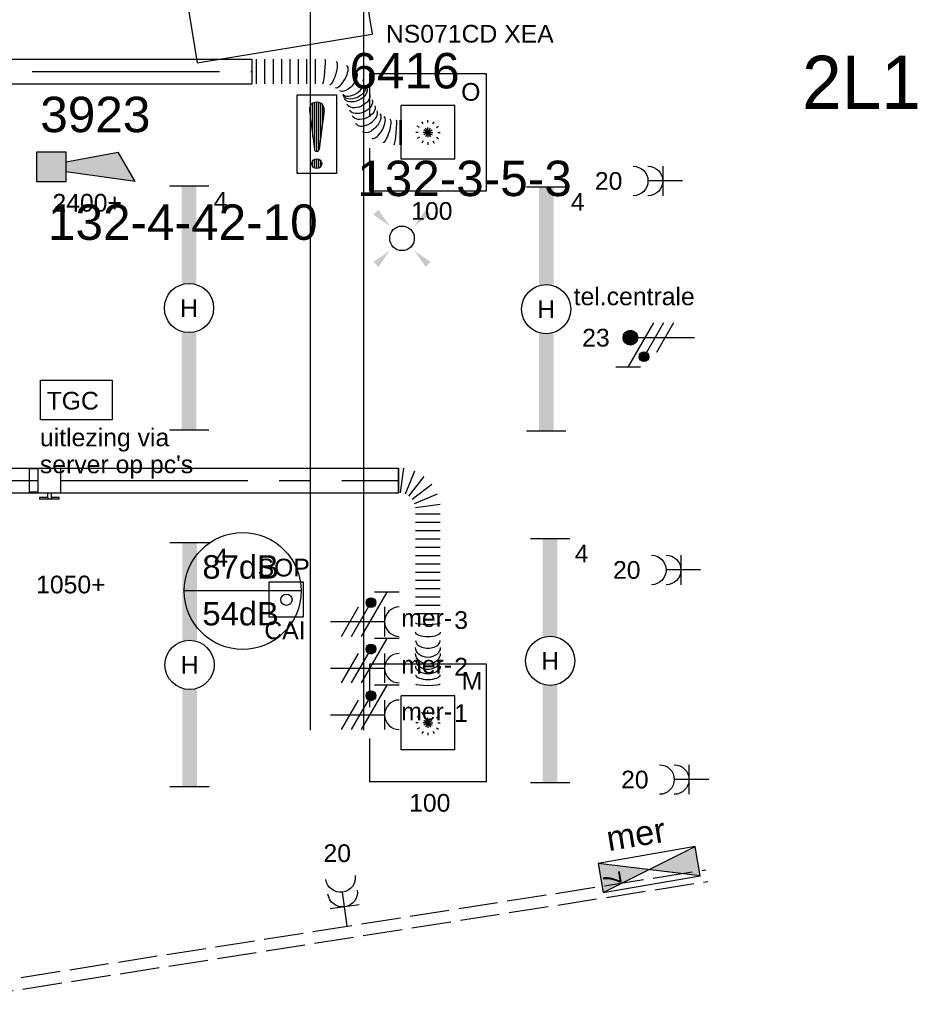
# Model space of a CAD drawing. Extents: x -238422 to 258194, y -34825 to 126331.
# Tile 193 of 239: x 39209 to 43769, y 13918 to 18920. Entities that reach past the tile are written whole.
import ezdxf
from ezdxf.enums import TextEntityAlignment as Align

# ---------------------------------------------------------------- set-up
doc = ezdxf.new("R2010")
doc.units = 0
doc.header["$LTSCALE"] = 50
for name, pattern in [('CENTER2', [28.575000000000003, 19.05, -3.175, 3.175, -3.175]), ('E_GOOT3', [5, 4, -1]), ('STREEPJES', [0.1, 0.05, -0.05])]:
    doc.linetypes.add(name, pattern=pattern)
doc.layers.get('0').update_dxf_attribs({"linetype": 'CONTINUOUS'})
for name, color, linetype in [('brandmelddecibels', 3, 'CONTINUOUS'), ('brandmeldserienummers', 1, 'CONTINUOUS'), ('EL6131--', 2, 'CONTINUOUS'), ('EL6131--_WG', 2, 'CONTINUOUS'), ('EL6212--', 3, 'CONTINUOUS'), ('EL6222--', 3, 'CONTINUOUS'), ('EL6311--', 3, 'CONTINUOUS'), ('EL6350--', 3, 'CONTINUOUS'), ('EL6511--', 3, 'CONTINUOUS'), ('EL6522--', 3, 'CONTINUOUS'), ('EM6131--', 1, 'CONTINUOUS'), ('WL570---_RETOUR', 112, 'CONTINUOUS'), ('WL570---_RETOUR_HL', 8, 'CONTINUOUS'), ('WL570---_RETOUR_RST', 2, 'CONTINUOUS'), ('WL570---_RETOUR_RST_HL', 1, 'CONTINUOUS'), ('WL570---_TOEVOER', 3, 'CONTINUOUS'), ('WL570---_TOEVOER_HL', 8, 'CONTINUOUS'), ('WL570---_TOEVOER_RST', 2, 'CONTINUOUS'), ('WL570---_TOEVOER_RST_HL', 1, 'CONTINUOUS'), ('WL5911--_D', 2, 'CONTINUOUS'), ('WM570---_RETOUR_PR', 1, 'CONTINUOUS'), ('WM570---_RETOUR_RST_PR', 1, 'CONTINUOUS'), ('WM570---_TOEVOER_PR', 1, 'CONTINUOUS'), ('WM570---_TOEVOER_RST_PR', 1, 'CONTINUOUS')]:
    doc.layers.add(name, color=color, linetype=linetype)
doc.styles.add('BURO-018', font='ARIAL.TTF', dxfattribs={"height": 90})
doc.styles.add('BURO-025', font='ARIAL.TTF', dxfattribs={"height": 125})

# ---------------------------------------------------------------- blocks, each defined once
blk = doc.blocks.new('1115B61240')
at = {"color": 0}
for p, q in [((-12.4, 2), (-12.4, -2)), ((12.4, 2), (12.4, -2))]:
    blk.add_line(p, q, dxfattribs=at)
at = {"color": 0, "linetype": 'Continuous'}
blk.add_circle((0, 0), 2.5, dxfattribs=at)
at = {"color": 0}
for points in [[(-2.5, 0.75), (-12.4, 0.75), (-2.5, -0.75), (-12.4, -0.75)], [(2.5, 0.75), (12.4, 0.75), (2.5, -0.75), (12.4, -0.75)]]:
    blk.add_solid(points, dxfattribs=at)
at = {"color": 0, "linetype": 'Continuous', "style": 'BURO-018'}
for tag, p in [('E_GKAST', (0, 8)), ('E_GROEP', (0, 5)), ('E_SGROEP', (4.5, 5)), ('E_ARMCODE', (0, 0)), ('E_SLET', (4.5, -3))]:
    blk.add_attdef(tag, text='', height=1.8, dxfattribs=at).set_placement(p, align=Align.MIDDLE)
blk = doc.blocks.new('E00028')
at = {"color": 0, "linetype": 'Continuous'}
for p, q in [((1.5, 11), (-1.5, 9.267949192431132)), ((1.5, 11), (0.5, 4)), ((-0.5, 4), (-1.5, 9.267949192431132)), ((-1.5, 4), (-1.5, 1)), ((1.5, 4), (-1.5, 4)), ((1.5, 1), (1.5, 4)), ((-1.5, 1), (1.5, 1))]:
    blk.add_line(p, q, dxfattribs=at)
for points in [[(-1.5, 9.267949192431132), (1.5, 11), (-0.5, 4), (0.5, 4)], [(-1.5, 4), (1.5, 4), (-1.5, 1), (1.5, 1)]]:
    blk.add_solid(points, dxfattribs=at)
at = {"color": 0, "linetype": 'Continuous', "style": 'BURO-018'}
blk.add_attdef('E_TEXT1', text='', height=1.8, dxfattribs=at).set_placement((0, 13.5), align=Align.MIDDLE)
at = {"color": 0, "linetype": 'Continuous', "style": 'BURO-018', "flags": 1}
blk.add_attdef('E_MATCODE', (0, 0), '', height=1.799999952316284, dxfattribs=at)
blk = doc.blocks.new('111304A')
at = {"color": 0, "linetype": 'Continuous'}
for p, q in [((0, 1), (0, 4.5)), ((-1.5, 3), (1.5, 3))]:
    blk.add_line(p, q, dxfattribs=at)
for centre in [(0, 6), (0, 4.5)]:
    blk.add_arc(centre, 1.5, 180, 0, dxfattribs=at)
at = {"color": 0, "linetype": 'Continuous', "style": 'BURO-018'}
for tag, p in [('E_GKAST', (0, 11.5)), ('E_GROEP', (0, 8.5)), ('E_SGROEP', (4.5, 8.5))]:
    blk.add_attdef(tag, text='', height=1.8, dxfattribs=at).set_placement(p, align=Align.MIDDLE)
at = {"color": 0, "linetype": 'Continuous', "style": 'BURO-018', "flags": 1}
for tag, height, p in [('E_VERMCODE', 1.8, (13, 8.5)), ('E_MATCODE', 1.799999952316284, (0, 0))]:
    blk.add_attdef(tag, text='', height=height, dxfattribs=at).set_placement(p, align=Align.MIDDLE)
blk = doc.blocks.new('E00416')
at = {"color": 0, "linetype": 'Continuous'}
for p, q in [((-3, 7.982050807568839), (-3, 5.482050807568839)), ((-3, 6.732050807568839), (1.5, 4.133974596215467)), ((-1.5, 6.5), (1.5, 6.5)), ((0, 1), (0, 6.5)), ((1.499999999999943, 3.13397459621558), (-1.5, 4.86602540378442)), ((1.5, 2.13397459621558), (-1.5, 3.86602540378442))]:
    blk.add_line(p, q, dxfattribs=at)
at = {"color": 0, "linetype": 'Continuous', "const_width": 0.5}
blk.add_lwpolyline([(-1.68301270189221, 5.11602540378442, 1), (-2.18301270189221, 5.11602540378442, 1)], format="xyb", close=True, dxfattribs=at)
at = {"color": 0, "linetype": 'Continuous'}
blk.add_circle((-1.93301270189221, 5.11602540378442), 0.5000000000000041, dxfattribs=at)
blk.add_arc((0, 8), 1.5, 180, 0, dxfattribs=at)
at = {"color": 0, "linetype": 'Continuous', "style": 'BURO-018'}
for tag, p in [('E_GKAST', (0, 13)), ('E_GROEP', (0, 10)), ('E_SGROEP', (4.5, 10))]:
    blk.add_attdef(tag, text='', height=1.8, dxfattribs=at).set_placement(p, align=Align.MIDDLE)
at = {"color": 0, "linetype": 'Continuous', "style": 'BURO-018', "flags": 1}
for tag, height, p in [('E_VERMCODE', 1.8, (13, 10)), ('E_MATCODE', 1.799999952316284, (0, 0))]:
    blk.add_attdef(tag, text='', height=height, dxfattribs=at).set_placement(p, align=Align.MIDDLE)
blk = doc.blocks.new('E00078')
at = {"color": 0, "linetype": 'Continuous'}
for p, q in [((-3, 6.482050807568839), (-3, 8.98205080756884)), ((-3, 7.732050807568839), (1.5, 5.133974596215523)), ((0, 7.5), (0, 1)), ((1.499999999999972, 4.13397459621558), (-1.5, 5.86602540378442)), ((1.5, 3.133974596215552), (-1.5, 4.86602540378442))]:
    blk.add_line(p, q, dxfattribs=at)
at = {"color": 0, "const_width": 0.75}
blk.add_lwpolyline([(-0.375, 7.5, 1), (0.375, 7.5, 1)], format="xyb", close=True, dxfattribs=at)
at = {"color": 0, "linetype": 'Continuous', "const_width": 0.5}
blk.add_lwpolyline([(-2.18301270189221, 6.11602540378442, 1), (-1.68301270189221, 6.11602540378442, 1)], format="xyb", close=True, dxfattribs=at)
at = {"color": 0, "linetype": 'Continuous'}
for centre, radius in [((0, 7.5), 0.75), ((-1.93301270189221, 6.11602540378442), 0.5000000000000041)]:
    blk.add_circle(centre, radius, dxfattribs=at)
at = {"color": 0, "linetype": 'Continuous', "style": 'BURO-018'}
for tag, p in [('E_GKAST', (0, 14)), ('E_GROEP', (0, 11)), ('E_SGROEP', (4.5, 11))]:
    blk.add_attdef(tag, text='', height=1.8, dxfattribs=at).set_placement(p, align=Align.MIDDLE)
at = {"color": 0, "linetype": 'Continuous', "style": 'BURO-018', "flags": 1}
for tag, height, p in [('E_VERMCODE', 1.8, (13, 11)), ('E_MATCODE', 1.799999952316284, (0, 0))]:
    blk.add_attdef(tag, text='', height=height, dxfattribs=at).set_placement(p, align=Align.MIDDLE)
blk = doc.blocks.new('E00492')
at = {"color": 0, "linetype": 'Continuous'}
for p, q in [((1.726588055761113, 1.780082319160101), (-1.773411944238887, 1.780082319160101)), ((-1.773411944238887, 1.780082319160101), (-1.773411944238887, -1.719917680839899)), ((1.726588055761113, -1.719917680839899), (1.726588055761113, 1.780082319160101)), ((-1.773411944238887, -1.719917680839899), (1.726588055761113, -1.719917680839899))]:
    blk.add_line(p, q, dxfattribs=at)
at = {"color": 0}
blk.add_circle((0, 0), 0.5671103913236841, dxfattribs=at)
at = {"color": 0, "linetype": 'Continuous', "style": 'BURO-018', "flags": 1}
blk.add_attdef('E_MATCODE', text='', height=1.799999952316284, dxfattribs=at).set_placement((0, 0), align=Align.MIDDLE)
at = {"color": 0, "linetype": 'Continuous', "style": 'BURO-018'}
blk.add_attdef('E_TEXT1', text='', height=1.8, dxfattribs=at).set_placement((4.5, 0), align=Align.MIDDLE)
blk = doc.blocks.new('*U164')
at = {"color": 0, "ltscale": 10}
for p, q in [((1.818989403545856e-12, 135.0000000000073, -2730), (4939.351393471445, 135.0000000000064, -2730)), ((1.818989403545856e-12, -134.9999999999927, -2730), (4939.351393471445, -134.9999999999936, -2730))]:
    blk.add_line(p, q, dxfattribs=at)
at = {"layer": 'EM6131--', "color": 1, "style": 'BURO-018'}
blk.add_attdef('POSNR', text='', height=90, dxfattribs=at).set_placement((0, 0), align=Align.MIDDLE)
blk = doc.blocks.new('*U364')
at = {"color": 0, "ltscale": 10}
for p, q in [((297.5, 297.5, -2710), (-297.5, 297.5, -2710)), ((-297.5, 297.5, -2710), (-297.5, 79.9819607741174, -2710)), ((297.5, -297.5, -2710), (297.5, 297.5, -2710)), ((136.5, 136.5, -2710), (-136.5, 136.5, -2710)), ((-136.5, -136.5, -2710), (-136.5, 136.5, -2710)), ((136.5, -136.5, -2710), (136.5, 136.5, -2710)), ((-297.5, -80.01811126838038, -2710), (-297.5, -297.5, -2710)), ((136.5, -136.5, -2710), (-136.5, -136.5, -2710)), ((-297.5, -297.5, -2710), (297.5, -297.5, -2710))]:
    blk.add_line(p, q, dxfattribs=at)
at = {"color": 8, "linetype": 'STREEPJES', "ltscale": 10}
for q in [(-31.25, 54.12658773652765, -2710), (0, 62.5, -2710), (31.25, 54.12658773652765, -2710), (-62.5, 0, -2710), (-54.12658773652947, 31.25, -2710), (-54.12658773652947, -31.25, -2710), (-31.25, -54.12658773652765, -2710), (54.12658773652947, 31.25, -2710), (0, -62.5, -2710), (31.25, -54.12658773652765, -2710), (54.12658773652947, -31.25, -2710), (62.5, 0, -2710)]:
    blk.add_line((0, 0, -2710), q, dxfattribs=at)
at = {"layer": 'WL570---_TOEVOER_RST_HL', "linetype": 'CENTER2'}
blk.add_circle((0, 0, -2710), 0.075, dxfattribs=at)
at = {"layer": 'WL570---_TOEVOER_RST', "color": 1, "style": 'BURO-018'}
for tag in ['MC', 'Q']:
    blk.add_attdef(tag, text='', height=90, dxfattribs=at).set_placement((0, 0), align=Align.MIDDLE)
at = {"layer": 'WM570---_TOEVOER_RST_PR', "color": 1, "style": 'BURO-018'}
blk.add_attdef('POSNR', text='', height=90, dxfattribs=at).set_placement((0, 0), align=Align.MIDDLE)
blk = doc.blocks.new('*U365')
at = {"color": 0, "ltscale": 10}
for p, q in [((297.5, 297.5, -2710), (-297.5, 297.5, -2710)), ((-297.5, 297.5, -2710), (-297.5, 79.99455600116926, -2710)), ((297.5, -297.5, -2710), (297.5, 297.5, -2710)), ((136.5, 136.5, -2710), (-136.5, 136.5, -2710)), ((-136.5, -136.5, -2710), (-136.5, 136.5, -2710)), ((136.5, -136.5, -2710), (136.5, 136.5, -2710)), ((-297.5, -80.00544970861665, -2710), (-297.5, -297.5, -2710)), ((136.5, -136.5, -2710), (-136.5, -136.5, -2710)), ((-297.5, -297.5, -2710), (297.5, -297.5, -2710))]:
    blk.add_line(p, q, dxfattribs=at)
at = {"color": 8, "linetype": 'STREEPJES', "ltscale": 10}
for q in [(-31.25, 54.12658773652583, -2710), (0, 62.5, -2710), (31.25, 54.12658773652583, -2710), (-62.5, 0, -2710), (-54.12658773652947, 31.25, -2710), (-54.12658773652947, -31.25, -2710), (-31.25, -54.12658773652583, -2710), (54.12658773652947, 31.25, -2710), (0, -62.5, -2710), (31.25, -54.12658773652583, -2710), (54.12658773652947, -31.25, -2710), (62.5, 0, -2710)]:
    blk.add_line((0, 0, -2710), q, dxfattribs=at)
at = {"layer": 'WL570---_RETOUR_RST_HL', "linetype": 'CENTER2'}
blk.add_circle((0, 0, -2710), 0.075, dxfattribs=at)
at = {"layer": 'WL570---_RETOUR_RST', "color": 1, "style": 'BURO-018'}
for tag in ['MC', 'Q']:
    blk.add_attdef(tag, text='', height=90, dxfattribs=at).set_placement((0, 0), align=Align.MIDDLE)
at = {"layer": 'WM570---_RETOUR_RST_PR', "color": 1, "style": 'BURO-018'}
blk.add_attdef('POSNR', text='', height=90, dxfattribs=at).set_placement((0, 0), align=Align.MIDDLE)
blk = doc.blocks.new('*U1336')
at = {"color": 0, "ltscale": 10}
for p, q in [((0, 62.5, -2975.000000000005), (200.7357185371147, 62.5, -2975.000000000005)), ((0, -62.5, -2975.000000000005), (0, 62.5, -2975.000000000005)), ((0, -62.5, -2975.000000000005), (200.7357185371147, -62.5, -2975.000000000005))]:
    blk.add_line(p, q, dxfattribs=at)
at = {"layer": 'WL570---_TOEVOER_HL', "linetype": 'CENTER2'}
blk.add_line((0, 0, -2975.000000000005), (200.7357185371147, 0, -2975.000000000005), dxfattribs=at)
at = {"layer": 'WM570---_TOEVOER_PR', "color": 1, "style": 'BURO-018'}
blk.add_attdef('POSNR', text='', height=90, dxfattribs=at).set_placement((0, 0), align=Align.MIDDLE)
blk = doc.blocks.new('*U1337')
at = {"color": 2, "ltscale": 10}
for p, q in [((-56.44999999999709, 59.375, -2975.000000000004), (-100.75, 59.375, -2975.000000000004)), ((-100.75, -59.375, -2975.000000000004), (-100.75, 59.375, -2975.000000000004)), ((-56.44999999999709, 62.5, -2975.000000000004), (56.44999999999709, 62.5, -2975.000000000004)), ((-56.44999999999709, -62.5, -2975.000000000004), (-56.44999999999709, 62.5, -2975.000000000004)), ((56.44999999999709, 62.5, -2975.000000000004), (56.44999999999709, -62.5, -2975.000000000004)), ((-56.44999999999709, -59.375, -2975.000000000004), (-100.75, -59.375, -2975.000000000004)), ((-56.44999999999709, -62.5, -2975.000000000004), (-9.408333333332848, -62.5, -2975.000000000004)), ((-49.40796737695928, -85.41666666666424, -2975.000000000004), (-49.40796737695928, -93.75, -2975.000000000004)), ((-48.36630071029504, -85.41666666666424, -2975.000000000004), (-49.40796737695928, -85.41666666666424, -2975.000000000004)), ((-49.40796737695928, -93.75, -2975.000000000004), (-48.36630071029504, -93.75000000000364, -2975.000000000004)), ((-7.57692870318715, -85.41666666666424, -2975.000000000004), (-48.36630071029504, -85.41666666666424, -2975.000000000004)), ((-48.36630071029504, -93.75000000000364, -2975.000000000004), (-48.36630071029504, -85.41666666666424, -2975.000000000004)), ((-7.57692870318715, -93.75000000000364, -2975.000000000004), (-48.36630071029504, -93.75000000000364, -2975.000000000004)), ((-9.408333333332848, -62.5, -2975.000000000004), (-9.408333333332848, -85.41666666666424, -2975.000000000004)), ((-7.57692870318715, -85.41666666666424, -2975.000000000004), (-7.57692870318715, -93.75, -2975.000000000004)), ((9.408333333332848, -93.75, -2975.000000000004), (-7.57692870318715, -93.75, -2975.000000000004)), ((9.408333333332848, -62.5, -2975.000000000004), (9.408333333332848, -93.75, -2975.000000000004)), ((9.408333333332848, -62.5, -2975.000000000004), (56.44999999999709, -62.5, -2975.000000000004)), ((49.40796737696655, -85.41666666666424, -2975.000000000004), (9.408333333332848, -85.41666666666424, -2975.000000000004)), ((49.40796737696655, -93.75000000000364, -2975.000000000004), (9.408333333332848, -93.75000000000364, -2975.000000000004)), ((49.40796737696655, -93.75000000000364, -2975.000000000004), (49.40796737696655, -85.41666666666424, -2975.000000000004))]:
    blk.add_line(p, q, dxfattribs=at)
blk.add_spline([(-9.36006221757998, -62.49275180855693, -2975.000000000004), (-9.21574419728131, -62.47129905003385, -2975.000000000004), (-8.976860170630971, -62.43650600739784, -2975.000000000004), (-8.645861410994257, -62.38977627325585, -2975.000000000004), (-8.226144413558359, -62.33299861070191, -2975.000000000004), (-7.722016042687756, -62.26847352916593, -2975.000000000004), (-7.138649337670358, -62.19882296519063, -2975.000000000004), (-6.482030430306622, -62.12688614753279, -2975.000000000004), (-5.758897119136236, -62.05560538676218, -2975.000000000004), (-4.976669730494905, -61.98790612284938, -2975.000000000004), (-4.143374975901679, -61.92657604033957, -2975.000000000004), (-3.267563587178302, -61.874148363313, -2975.000000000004), (-2.35822257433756, -61.83279451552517, -2975.000000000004), (-1.424683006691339, -61.8042311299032, -2975.000000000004), (-0.4765242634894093, -61.78964589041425, -2975.000000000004), (0.4765242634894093, -61.78964589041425, -2975.000000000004), (1.424683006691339, -61.8042311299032, -2975.000000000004), (2.35822257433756, -61.83279451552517, -2975.000000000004), (3.267563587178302, -61.874148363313, -2975.000000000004), (4.143374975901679, -61.92657604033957, -2975.000000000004), (4.976669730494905, -61.98790612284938, -2975.000000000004), (5.758897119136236, -62.05560538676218, -2975.000000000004), (6.482030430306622, -62.12688614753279, -2975.000000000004), (7.138649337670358, -62.19882296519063, -2975.000000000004), (7.722016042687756, -62.26847352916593, -2975.000000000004), (8.226144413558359, -62.33299861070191, -2975.000000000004), (8.645861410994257, -62.38977627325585, -2975.000000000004), (8.976860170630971, -62.43650600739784, -2975.000000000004), (9.21574419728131, -62.47129905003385, -2975.000000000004), (9.36006221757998, -62.49275180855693, -2975.000000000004), (9.408333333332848, -62.5, -2975.000000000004)], degree=3, dxfattribs=at)
at = {"layer": 'WL570---_TOEVOER', "color": 1, "style": 'BURO-018'}
blk.add_attdef('I', text='', height=90, dxfattribs=at).set_placement((0, 0), align=Align.MIDDLE)
at = {"layer": 'WM570---_TOEVOER_PR', "color": 1, "style": 'BURO-018'}
blk.add_attdef('POSNR', text='', height=90, dxfattribs=at).set_placement((0, 0), align=Align.MIDDLE)
blk = doc.blocks.new('*U1338')
at = {"color": 0, "ltscale": 10}
for p, q in [((0, 62.5, -2975.000000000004), (1716.348967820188, 62.5, -2975.000000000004)), ((1716.348967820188, 62.5, -2975.000000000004), (1716.348967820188, -62.5, -2975.000000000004)), ((0, -62.5, -2975.000000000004), (1716.348967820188, -62.5, -2975.000000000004))]:
    blk.add_line(p, q, dxfattribs=at)
at = {"layer": 'WL570---_TOEVOER_HL', "linetype": 'CENTER2'}
blk.add_line((0, 0, -2975.000000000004), (1716.348967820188, 0, -2975.000000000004), dxfattribs=at)
at = {"layer": 'WM570---_TOEVOER_PR', "color": 1, "style": 'BURO-018'}
blk.add_attdef('POSNR', text='', height=90, dxfattribs=at).set_placement((0, 0), align=Align.MIDDLE)
blk = doc.blocks.new('*U1339')
at = {"color": 0, "ltscale": 10}
for p, q in [((0, -62.5, -2975.000000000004), (0, 62.5, -2975.000000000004)), ((11.56258492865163, -62.5, -2975.000000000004), (28.01914712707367, 62.5, -2975.000000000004)), ((82.1479828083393, 47.99622219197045, -2975.000000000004), (33.89978373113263, -68.48523438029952, -2975.000000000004)), ((53.92676829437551, -80.04781930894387, -2975.000000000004), (130.6785692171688, 19.97707506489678, -2975.000000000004)), ((170.3036270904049, -19.64798280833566, -2975.000000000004), (70.27873271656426, -96.39978373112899, -2975.000000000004)), ((81.84131764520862, -116.4267682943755, -2975.000000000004), (198.3227742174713, -68.17856921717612, -2975.000000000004)), ((212.8265520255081, -122.3074048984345, -2975.000000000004), (87.82655202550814, -138.7639670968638, -2975.000000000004)), ((212.8265520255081, -171.3937647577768, -2975.000000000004), (87.82655202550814, -171.3937647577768, -2975.000000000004)), ((212.8265520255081, -213.5281902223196, -2975.000000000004), (87.82655202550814, -213.5281902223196, -2975.000000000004)), ((212.8265520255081, -255.6626156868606, -2975.000000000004), (87.82655202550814, -255.6626156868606, -2975.000000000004)), ((212.8265520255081, -297.7970411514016, -2975.000000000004), (87.82655202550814, -297.7970411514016, -2975.000000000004)), ((212.8265520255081, -339.9314666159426, -2975.000000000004), (87.82655202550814, -339.9314666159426, -2975.000000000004)), ((212.8265520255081, -382.0658920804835, -2975.000000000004), (87.82655202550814, -382.0658920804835, -2975.000000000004)), ((212.8265520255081, -424.2003175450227, -2975.000000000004), (87.82655202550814, -424.2003175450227, -2975.000000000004)), ((212.8265520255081, -466.3347430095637, -2975.000000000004), (87.82655202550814, -466.3347430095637, -2975.000000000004)), ((212.8265520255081, -508.4691684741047, -2975.000000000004), (87.82655202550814, -508.4691684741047, -2975.000000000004)), ((212.8265520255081, -550.6035939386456, -2975.000000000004), (87.82655202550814, -550.6035939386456, -2975.000000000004)), ((212.8265520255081, -592.7380194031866, -2975.000000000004), (87.82655202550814, -592.7380194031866, -2975.000000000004)), ((212.8265520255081, -634.8724448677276, -2975.000000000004), (87.82655202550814, -634.8724448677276, -2975.000000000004)), ((212.8265520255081, -677.0068703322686, -2975.000000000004), (87.82655202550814, -677.0068703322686, -2975.000000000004)), ((212.8821617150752, -1094.602559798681, -2975.000000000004), (87.8821617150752, -1094.602559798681, -2975.000000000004))]:
    blk.add_line(p, q, dxfattribs=at)
for centre, major_axis, ratio, start_param, end_param in [((150.3265520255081, -722.7765373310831, -2975.000000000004), (-62.49999999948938, -0.001863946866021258), 0.1317464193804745, 3.929105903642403e-06, 3.141596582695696), ((150.3348965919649, -813.2724329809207, -2975.000000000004), (-62.49999907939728, -0.01097562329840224), 0.6143911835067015, 2.892267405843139e-05, 3.141621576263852), ((150.3660420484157, -908.7430612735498, -2975.000000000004), (62.49999718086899, 0.01901932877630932), 0.800605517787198, 3.141527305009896, 6.28311995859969), ((150.3793154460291, -986.4350304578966, -2975.000000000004), (62.49999975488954, 0.005880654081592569), 0.3862483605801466, 3.141579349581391, 6.283172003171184)]:
    blk.add_ellipse(centre, major_axis=major_axis, ratio=ratio, start_param=start_param, end_param=end_param, dxfattribs=at)
at = {"color": 0, "ltscale": 10, "extrusion": (0, 0, -1)}
for centre, major_axis, ratio, start_param, end_param in [((150.3293982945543, -770.4956525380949, -2975.000000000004), (62.49999975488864, 0.005880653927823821), 0.3862483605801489, 1.330400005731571e-05, 3.141605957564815), ((150.3426716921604, -848.1876217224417, -2975.000000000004), (62.499997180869, 0.01901932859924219), 0.8006055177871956, 6.53485747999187e-05, 3.141658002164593), ((150.3738171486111, -943.6582500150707, -2975.000000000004), (-62.49999907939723, -0.01097562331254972), 0.6143911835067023, 3.141563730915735, 6.283156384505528), ((150.3821617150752, -1034.154145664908, -2975.000000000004), (-62.49999999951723, -0.001863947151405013), 0.1317464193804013, 3.14158872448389, 6.283181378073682)]:
    blk.add_ellipse(centre, major_axis=major_axis, ratio=ratio, start_param=start_param, end_param=end_param, dxfattribs=at)
at = {"color": 0, "ltscale": 10, "extrusion": (0, 0, -0.9999999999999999)}
blk.add_ellipse((150.354356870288, -878.4653414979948, -2975.000000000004), major_axis=(62.49999534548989, 0.02412082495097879), ratio=0.8663944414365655, start_param=0, end_param=3.141592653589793, dxfattribs=at)
at = {"layer": 'WM570---_TOEVOER_PR', "color": 1, "style": 'BURO-018'}
blk.add_attdef('POSNR', text='', height=90, dxfattribs=at).set_placement((0, 0), align=Align.MIDDLE)
blk = doc.blocks.new('*U2064')
at = {"color": 0, "ltscale": 10}
for p, q in [((0, 62.5, -3000), (0, -62.5, -3000)), ((21.36100799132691, 62.5, -3000), (21.36100799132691, -62.5, -3000)), ((64.08302397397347, 62.5, -3000), (64.08302397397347, -62.5, -3000)), ((106.80503995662, 62.5, -3000), (106.80503995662, -62.5, -3000)), ((149.5270559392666, 62.5, -3000), (149.5270559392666, -62.5, -3000)), ((192.2490719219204, 62.5, -3000), (192.2490719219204, -62.5, -3000)), ((234.971087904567, 62.5, -3000), (234.971087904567, -62.5, -3000)), ((277.6931038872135, 62.5, -3000), (277.6931038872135, -62.5, -3000)), ((320.4151198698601, 62.5, -3000), (320.4151198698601, -62.5, -3000)), ((371.1098762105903, 62.49251907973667, -3000), (371.0302393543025, 62.49999999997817, -3000)), ((751.0004509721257, -246.3217250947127, -3000), (751.0004509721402, -371.3217250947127, -3000)), ((757.4621867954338, -246.3217250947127, -3000), (757.4621867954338, -371.3217250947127, -3000)), ((721.6667026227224, -371.3142441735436, -3000), (721.7463394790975, -371.3217250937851, -3000))]:
    blk.add_line(p, q, dxfattribs=at)
for centre, major_axis, ratio, start_param, end_param in [((365.1992894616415, 0, -3000), (5.870944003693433, 62.49812974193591), 0.08235587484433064, 3.149328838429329, 6.275449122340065), ((451.7819788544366, -25.29126502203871, -3000), (29.80748929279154, 55.29734162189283), 0.3862124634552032, 3.183991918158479, 6.240786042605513), ((451.7819788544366, -25.29126502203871, -3000), (29.80748929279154, 55.29734162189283), 0.3862124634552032, 6.240786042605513, 6.325584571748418), ((511.7345047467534, -78.35805571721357, -3000), (52.90759081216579, 34.05934452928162), 0.5947412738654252, 3.227875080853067, 6.196902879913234), ((511.7345047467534, -78.35805571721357, -3000), (52.90759081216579, 34.05934452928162), 0.5947412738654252, 6.196902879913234, 6.369467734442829), ((581.0420740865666, -230.4636693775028, -3000), (-52.90759081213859, -34.05934452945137), 0.5947412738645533, 0.08628242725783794, 3.055310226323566), ((640.9945999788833, -283.530460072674, -3000), (-29.80748929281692, -55.29734162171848), 0.3862124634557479, 0.04239926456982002, 3.099193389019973), ((727.5772893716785, -308.8217250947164, -3000), (-5.870944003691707, -62.49812974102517), 0.08235587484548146, 0.007736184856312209, 3.133856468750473), ((581.0420740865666, -230.4636693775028, -3000), (-52.90759081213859, -34.05934452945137), 0.5947412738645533, 6.196902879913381, 6.369467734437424), ((640.9945999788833, -283.530460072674, -3000), (-29.80748929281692, -55.29734162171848), 0.3862124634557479, 6.240786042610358, 6.325584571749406)]:
    blk.add_ellipse(centre, major_axis=major_axis, ratio=ratio, start_param=start_param, end_param=end_param, dxfattribs=at)
at = {"color": 0, "ltscale": 10, "extrusion": (0, 0, -1)}
for centre, major_axis, ratio, start_param, end_param in [((410.605923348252, -8.606757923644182, -3000), (-17.72290747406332, -60.23522458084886), 0.2418890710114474, 3.117613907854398, 6.259206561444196), ((486.1965966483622, -49.02801897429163, -3000), (-41.88139078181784, -46.88393923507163), 0.5062831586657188, 3.077906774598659, 6.219499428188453), ((519.2802685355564, -94.91833971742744, -3000), (56.87412468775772, 25.91493663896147), 0.6295744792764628, 0, 3.141592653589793), ((526.0572737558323, -109.7914704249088, -3000), (56.87412468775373, 25.91493663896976), 0.6295744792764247, 0, 3.141592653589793), ((539.6112841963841, -139.5377318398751, -3000), (56.87412468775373, 25.91493663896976), 0.6295744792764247, 0, 3.141592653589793), ((553.1652946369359, -169.2839932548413, -3000), (56.87412468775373, 25.91493663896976), 0.6295744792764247, 1.490116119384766e-08, 3.141592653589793), ((566.7193050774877, -199.030254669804, -3000), (56.87412468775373, 25.91493663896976), 0.6295744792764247, 0, 3.141592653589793), ((606.5799821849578, -259.7937061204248, -3000), (41.88139078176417, 46.8839392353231), 0.506283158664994, 0.06368587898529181, 3.205278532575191), ((682.170655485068, -300.2149671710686, -3000), (17.72290747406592, 60.23522458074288), 0.24188907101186, 0.02397874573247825, 3.165571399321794)]:
    blk.add_ellipse(centre, major_axis=major_axis, ratio=ratio, start_param=start_param, end_param=end_param, dxfattribs=at)
at = {"layer": 'WM570---_RETOUR_PR', "color": 1, "style": 'BURO-018'}
blk.add_attdef('POSNR', text='', height=90, dxfattribs=at).set_placement((0, 0), align=Align.MIDDLE)
blk = doc.blocks.new('*U2065')
at = {"color": 0, "ltscale": 10}
for p, q in [((0, 62.5, -3000), (5403.127622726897, 62.5, -3000)), ((0, -62.5, -3000), (0, 62.5, -3000)), ((5403.127622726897, 62.5, -3000), (5403.127622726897, -62.5, -3000)), ((0, -62.5, -3000), (5403.127622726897, -62.5, -3000))]:
    blk.add_line(p, q, dxfattribs=at)
at = {"layer": 'WL570---_RETOUR_HL', "linetype": 'CENTER2'}
blk.add_line((0, 0, -3000), (5403.127622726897, 0, -3000), dxfattribs=at)
at = {"layer": 'WM570---_RETOUR_PR', "color": 1, "style": 'BURO-018'}
blk.add_attdef('POSNR', text='', height=90, dxfattribs=at).set_placement((0, 0), align=Align.MIDDLE)
blk = doc.blocks.new('*X32')
at = {"color": 0}
for p, q in [((159.6, 198.6749015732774), (159.6, 202.1344288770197)), ((159.8, 197.3500000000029), (159.8, 202.2228416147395)), ((160, 197.25), (160, 202.25)), ((160.2, 197.3500000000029), (160.2, 202.2228416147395)), ((160.4, 198.6749015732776), (160.4, 202.1344288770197)), ((159.4, 200.2623523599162), (159.4, 201.9499999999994)), ((160.6, 200.2623523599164), (160.6, 201.9499999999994)), ((159.6, 195.7000000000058), (159.6, 196.2999999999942)), ((159.8, 195.5417424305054), (159.8, 196.4582575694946)), ((160, 195.5), (160, 196.5)), ((160.2, 195.5417424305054), (160.2, 196.4582575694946)), ((160.4, 195.7000000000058), (160.4, 196.2999999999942))]:
    blk.add_line(p, q, dxfattribs=at)
blk = doc.blocks.new('1116A7')
at = {"color": 0, "linetype": 'Continuous'}
for p, q in [((-2, -4), (-2, 4)), ((-2, 4), (2, 4)), ((2, 4), (2, -4)), ((-0.7441175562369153, 2.40625), (-0.2480391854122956, -1.53125)), ((0.7441175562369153, 2.40625), (0.2480391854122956, -1.53125)), ((2, -4), (-2, -4))]:
    blk.add_line(p, q, dxfattribs=at)
blk.add_circle((0, -3), 0.5, dxfattribs=at)
for centre, radius, start, end in [((0, 2.5), 0.75, 352.8192442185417, 187.1807557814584), ((0, -1.5), 0.25, 187.1807557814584, 352.8192442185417)]:
    blk.add_arc(centre, radius, start, end, dxfattribs=at)
blk.add_blockref('*X32', (-160, -199), dxfattribs=at)
at = {"color": 0, "linetype": 'Continuous', "style": 'BURO-018'}
blk.add_attdef('E_TEXT1', text='', height=1.8, dxfattribs=at).set_placement((0, 6.5), align=Align.MIDDLE)
at = {"color": 0, "linetype": 'Continuous', "style": 'BURO-018', "flags": 1}
blk.add_attdef('E_MATCODE', (0, 0), '', height=1.799999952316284, dxfattribs=at)
blk = doc.blocks.new('*U1132')
at = {"color": 2, "ltscale": 10}
for p, q in [((450.0000000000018, 300, -2900), (-449.9999999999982, 299.9999999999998, -2900)), ((-449.9999999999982, -300, -2900), (-449.9999999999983, 300, -2900)), ((450.0000000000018, -300, -2900), (450.0000000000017, 300, -2900)), ((450.0000000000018, -300, -2900), (-449.9999999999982, -300.0000000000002, -2900))]:
    blk.add_line(p, q, dxfattribs=at)
at = {"layer": 'WL5911--_D', "color": 2, "style": 'BURO-025'}
blk.add_attdef('POSNR', text='', height=125, dxfattribs=at).set_placement((0, 0), align=Align.MIDDLE)
blk = doc.blocks.new('1116A4B')
at = {"color": 0, "linetype": 'Continuous'}
for p, q in [((-5, 4), (-5, 1)), ((5, 4), (-5, 4)), ((-5, 4), (5, 1)), ((5, 4), (-5, 1)), ((5, 1), (5, 4)), ((-5, 1), (5, 1))]:
    blk.add_line(p, q, dxfattribs=at)
for points in [[(-5, 4), (0, 2.5), (-5, 1)], [(5, 4), (0, 2.5), (5, 1)]]:
    blk.add_solid(points, dxfattribs=at)
at = {"color": 0, "linetype": 'Continuous', "style": 'BURO-018'}
for tag, p in [('E_GKAST', (0, 15)), ('E_GROEP', (0, 9)), ('E_SGROEP', (4.5, 9)), ('E_KAST', (0, 6))]:
    blk.add_attdef(tag, text='', height=1.8, dxfattribs=at).set_placement(p, align=Align.MIDDLE)
at = {"color": 0, "linetype": 'Continuous', "style": 'BURO-018', "flags": 1}
blk.add_attdef('E_MATCODE', text='', height=1.799999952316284, dxfattribs=at).set_placement((0, 0), align=Align.MIDDLE)
blk = doc.blocks.new('E00411')
at = {"color": 0, "linetype": 'Continuous'}
blk.add_circle((0, 0), 1.25, dxfattribs=at)
for points in [[(-2.891705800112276, 2.395768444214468), (-2.395768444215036, 2.891705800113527), (-1.237436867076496, 1.237436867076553)], [(2.395768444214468, 2.891705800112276), (2.891705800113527, 2.395768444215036), (1.237436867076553, 1.237436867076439)], [(-2.395768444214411, -2.891705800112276), (-2.89170580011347, -2.395768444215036), (-1.237436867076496, -1.237436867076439)], [(2.89170580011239, -2.395768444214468), (2.395768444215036, -2.891705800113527), (1.237436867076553, -1.237436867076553)]]:
    blk.add_solid(points, dxfattribs=at)
at = {"color": 0, "linetype": 'Continuous', "style": 'BURO-018'}
for tag, height, p in [('E_SLET1', 1.8, (-2.842e-13, 4.641705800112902)), ('E_GROEP', 1.799999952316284, (0, 0)), ('E_GKAST', 1.799999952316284, (0, 0))]:
    blk.add_attdef(tag, text='', height=height, dxfattribs=at).set_placement(p, align=Align.MIDDLE)
at = {"color": 0, "linetype": 'Continuous', "style": 'BURO-018', "flags": 1}
for tag in ['E_MATCODE', 'E_SGROEP']:
    blk.add_attdef(tag, text='', height=1.799999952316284, dxfattribs=at).set_placement((0, 0), align=Align.MIDDLE)

msp = doc.modelspace()

# ---------------------------------------------------------------- linework, layer by layer
at = {"layer": 'brandmelddecibels'}
msp.add_line((40638.62480404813, 16017.60095317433), (40045.21972926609, 16017.60095317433), dxfattribs=at)
msp.add_circle((40341.92226665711, 16017.60095317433), 296.7025373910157, dxfattribs=at)
at = {"layer": 'EL6131--_WG', "linetype": 'E_GOOT3'}
for p, q in [((38722.55779503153, 13976.92120736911, 3000), (42694.96835476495, 14601.0681769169, 3000)), ((38731.82076687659, 13917.64051983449, 3000), (42704.28132918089, 14541.79534580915, 3000))]:
    msp.add_line(p, q, dxfattribs=at)
at = {"layer": 'EL6522--'}
msp.add_lwpolyline([(39314.32534923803, 17089.52469041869), (39678.31320608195, 17089.52469041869), (39678.31320608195, 16886.93284146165), (39314.32534923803, 16886.93284146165)], close=True, dxfattribs=at)

# ---------------------------------------------------------------- block references
at = {"layer": 'EL6131--', "rotation": 90}
msp.add_blockref('*U164', (40822.06320270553, 15310.74217409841, 2730), dxfattribs=at)
at = {"layer": 'EL6212--'}
ref = msp.add_blockref('1116A4B', (42384.73563095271, 14725.51267053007), dxfattribs=dict(at, xscale=49.99999999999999, yscale=49.99999999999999, zscale=49.99999999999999, rotation=189.8004965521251))
ref.add_attrib('E_KAST', 'mer', dxfattribs={"layer": '0', "color": 2, "linetype": 'Continuous', "height": 125, "rotation": 9.32128891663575, "style": 'BURO-025'}).set_placement((42339.31074306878, 14781.23338241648), align=Align.MIDDLE)
ref.add_attrib('E_GROEP', '7', dxfattribs={"layer": '0', "color": 1, "linetype": 'Continuous', "height": 89.99999999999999, "rotation": 279.8004965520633, "style": 'BURO-018'}).set_placement((42218.33605868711, 14557.99974600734), align=Align.MIDDLE)
at = {"layer": 'EL6222--'}
ref = msp.add_blockref('111304A', (42625.77885887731, 18101.01263326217), dxfattribs=dict(at, xscale=-50, yscale=50, zscale=50, rotation=90))
ref.add_attrib('E_GROEP', '20', dxfattribs={"layer": '0', "color": 1, "linetype": 'Continuous', "height": 90, "style": 'BURO-018'}).set_placement((42200.77885887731, 18101.01263326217), align=Align.MIDDLE)
ref = msp.add_blockref('E00078', (42686.47360237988, 17304.82421588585), dxfattribs=dict(at, xscale=50, yscale=50, zscale=50, rotation=90))
ref.add_attrib('E_GROEP', '23', dxfattribs={"layer": '0', "color": 1, "linetype": 'Continuous', "height": 90, "style": 'BURO-018'}).set_placement((42136.47360237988, 17304.82421588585), align=Align.MIDDLE)
ref = msp.add_blockref('111304A', (42718.00359873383, 16124.62641200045), dxfattribs=dict(at, xscale=-50, yscale=50, zscale=50, rotation=90))
ref.add_attrib('E_GROEP', '20', dxfattribs={"layer": '0', "color": 1, "linetype": 'Continuous', "height": 90, "style": 'BURO-018'}).set_placement((42293.00359873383, 16124.62641200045), align=Align.MIDDLE)
ref = msp.add_blockref('E00416', (40737.58510345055, 15861.98304740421), dxfattribs=dict(at, xscale=50, yscale=50, zscale=50, rotation=270))
ref.add_attrib('E_GROEP', '3', dxfattribs={"layer": '0', "color": 1, "linetype": 'Continuous', "height": 90, "style": 'BURO-018'}).set_placement((41451.60770597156, 15870.13882798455), align=Align.MIDDLE)
ref = msp.add_blockref('E00416', (40737.58510345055, 15625.68792473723), dxfattribs=dict(at, xscale=50, yscale=50, zscale=50, rotation=270))
ref.add_attrib('E_GROEP', '2', dxfattribs={"layer": '0', "color": 1, "linetype": 'Continuous', "height": 90, "style": 'BURO-018'}).set_placement((41451.60770597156, 15633.84370531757), align=Align.MIDDLE)
ref = msp.add_blockref('E00416', (40737.58510345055, 15388.67757703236), dxfattribs=dict(at, xscale=50, yscale=50, zscale=50, rotation=270))
ref.add_attrib('E_GROEP', '1', dxfattribs={"layer": '0', "color": 1, "linetype": 'Continuous', "height": 90, "style": 'BURO-018'}).set_placement((41451.60770597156, 15396.8333576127), align=Align.MIDDLE)
ref = msp.add_blockref('111304A', (42758.99244474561, 15059.63067922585), dxfattribs=dict(at, xscale=-50, yscale=50, zscale=50, rotation=90))
ref.add_attrib('E_GROEP', '20', dxfattribs={"layer": '0', "color": 1, "linetype": 'Continuous', "height": 90, "style": 'BURO-018'}).set_placement((42333.99244474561, 15059.63067922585), align=Align.MIDDLE)
ref = msp.add_blockref('111304A', (40880.35355584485, 14264.45445373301), dxfattribs=dict(at, xscale=-50, yscale=50, zscale=50, rotation=7.871968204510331))
ref.add_attrib('E_GROEP', '20', dxfattribs={"layer": '0', "color": 1, "linetype": 'Continuous', "height": 90, "style": 'BURO-018'}).set_placement((40822.1455874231, 14685.44950407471), align=Align.MIDDLE)
at = {"layer": 'EL6311--'}
ref = msp.add_blockref('1115B61240', (40069.44164982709, 17455.17081294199), dxfattribs=dict(at, xscale=50, yscale=50, zscale=50, rotation=270))
ref.add_attrib('E_ARMCODE', 'H', dxfattribs={"layer": '0', "color": 1, "linetype": 'Continuous', "height": 90, "style": 'BURO-018'}).set_placement((40069.44164982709, 17455.17081294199), align=Align.MIDDLE)
ref.add_attrib('E_GROEP', '4', dxfattribs={"layer": '0', "color": 1, "linetype": 'Continuous', "height": 90, "style": 'BURO-018'}).set_placement((40229.44165221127, 18000.17081294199), align=Align.MIDDLE)
ref = msp.add_blockref('1115B61240', (41883.81962605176, 17449.35457803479), dxfattribs=dict(at, xscale=50, yscale=50, zscale=50, rotation=270))
ref.add_attrib('E_ARMCODE', 'H', dxfattribs={"layer": '0', "color": 1, "linetype": 'Continuous', "height": 90, "style": 'BURO-018'}).set_placement((41883.81962605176, 17449.35457803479), align=Align.MIDDLE)
ref.add_attrib('E_GROEP', '4', dxfattribs={"layer": '0', "color": 1, "linetype": 'Continuous', "height": 90, "style": 'BURO-018'}).set_placement((42043.81962843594, 17994.35457803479), align=Align.MIDDLE)
at = {"layer": 'EL6311--', "xscale": 50, "yscale": 50, "zscale": 50}
msp.add_blockref('E00411', (41151.27163593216, 17809.32047536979), dxfattribs=at)
at = {"layer": 'EL6311--'}
ref = msp.add_blockref('1115B61240', (40072.23214512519, 15641.99263152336), dxfattribs=dict(at, xscale=50, yscale=50, zscale=50, rotation=270))
ref.add_attrib('E_ARMCODE', 'H', dxfattribs={"layer": '0', "color": 1, "linetype": 'Continuous', "height": 90, "style": 'BURO-018'}).set_placement((40072.23214512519, 15641.99263152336), align=Align.MIDDLE)
ref.add_attrib('E_GROEP', '4', dxfattribs={"layer": '0', "color": 1, "linetype": 'Continuous', "height": 90, "style": 'BURO-018'}).set_placement((40232.23214750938, 16186.99263152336), align=Align.MIDDLE)
ref = msp.add_blockref('1115B61240', (41903.59187869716, 15662.50878846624), dxfattribs=dict(at, xscale=50, yscale=50, zscale=50, rotation=270))
ref.add_attrib('E_ARMCODE', 'H', dxfattribs={"layer": '0', "color": 1, "linetype": 'Continuous', "height": 90, "style": 'BURO-018'}).set_placement((41903.59187869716, 15662.50878846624), align=Align.MIDDLE)
ref.add_attrib('E_GROEP', '4', dxfattribs={"layer": '0', "color": 1, "linetype": 'Continuous', "height": 90, "style": 'BURO-018'}).set_placement((42063.59188108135, 16207.50878846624), align=Align.MIDDLE)
at = {"layer": 'EL6350--'}
ref = msp.add_blockref('E00492', (40564.23017760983, 15972.98636080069), dxfattribs=dict(at, xscale=50, yscale=50, zscale=50))
ref.add_attrib('E_TEXT1', 'SOP', dxfattribs={"layer": '0', "color": 1, "linetype": 'Continuous', "height": 90, "style": 'BURO-018'}).set_placement((40550.31580379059, 16136.57632481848), align=Align.MIDDLE)
at = {"layer": 'EL6511--', "xscale": 50, "yscale": 50, "zscale": 50}
msp.add_blockref('1116A7', (40718.36153913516, 18338.9366621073), dxfattribs=at)
at = {"layer": 'EL6511--', "xscale": 50, "yscale": 50, "zscale": 50, "rotation": 270}
msp.add_blockref('E00028', (39245.42290744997, 18172.94178828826), dxfattribs=at)
at = {"layer": 'WL570---_RETOUR'}
for name, p in [('*U2065', (34986.06662424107, 18656.42844305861, 3000)), ('*U2064', (40389.19424696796, 18656.42844305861, 3000))]:
    msp.add_blockref(name, p, dxfattribs=at)
at = {"layer": 'WL570---_RETOUR_RST', "rotation": 189.2845213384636}
msp.add_blockref('*U1132', (40507.17862984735, 19069.73381459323, 2900), dxfattribs=at)
at = {"layer": 'WL570---_RETOUR_RST'}
ref = msp.add_blockref('*U365', (41283.1564337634, 18347.6067179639, 2710), dxfattribs=at)
ref.add_attrib('Q', '100', dxfattribs={"color": 1, "height": 90, "style": 'BURO-018'}).set_placement((41302.82073610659, 17948.56436973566), align=Align.MIDDLE)
ref.add_attrib('MC', 'O', dxfattribs={"color": 1, "height": 90, "style": 'BURO-018'}).set_placement((41500.70746955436, 18553.45990132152), align=Align.MIDDLE)
at = {"layer": 'WL570---_TOEVOER'}
for name, p in [('*U1336', (39102.78958569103, 16578.70927776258, 2975.000000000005)), ('*U1337', (39359.97530422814, 16578.70927776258, 2975.000000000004)), ('*U1338', (39416.42530422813, 16578.70927776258, 2975.000000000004)), ('*U1339', (41132.77427204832, 16578.70927776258, 2975.000000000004))]:
    msp.add_blockref(name, p, dxfattribs=at)
at = {"layer": 'WL570---_TOEVOER_RST'}
ref = msp.add_blockref('*U364', (41283.1564337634, 15347.6067179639, 2710), dxfattribs=at)
ref.add_attrib('Q', '100', dxfattribs={"color": 1, "height": 90, "style": 'BURO-018'}).set_placement((41292.26380292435, 14941.32781936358), align=Align.MIDDLE)
ref.add_attrib('MC', 'M', dxfattribs={"color": 1, "height": 90, "style": 'BURO-018'}).set_placement((41506.63988106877, 15561.74957052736), align=Align.MIDDLE)

# ---------------------------------------------------------------- texts
at = {"layer": 'brandmelddecibels', "color": 2, "style": 'BURO-018'}
for s, p in [('87dB', (40331.5159488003, 16080.30100337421)), ('54dB', (40331.5159488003, 15842.67091620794))]:
    msp.add_text(s, height=119.07, dxfattribs=at).set_placement(p, align=Align.CENTER)
at = {"layer": 'brandmeldserienummers', "color": 1, "style": 'BURO-018'}
for s, p in [('6416', (40884.38451763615, 18571.14745404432)), ('3923', (39313.73858112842, 18348.828315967)), ('132-3-5-3', (40923.48664881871, 18024.04969278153)), ('132-4-42-10', (39352.84071231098, 17801.73055470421))]:
    msp.add_text(s, height=180, dxfattribs=at).set_placement(p)
at = {"layer": 'EL6222--', "color": 1, "style": 'BURO-018'}
for s, p in [('2400+', (39375.50174762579, 17945.14899646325)), ('tel.centrale', (42023.29795222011, 17469.54360440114)), ('CAI', (40451.89212409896, 15772.6506897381)), ('mer-', (41147.49459354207, 15835.55675604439)), ('mer-', (41147.49459354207, 15598.42206328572)), ('mer-', (41147.49459354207, 15360.4680426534))]:
    msp.add_text(s, height=90, dxfattribs=at).set_placement(p)
at = {"layer": 'EL6311--', "color": 4, "linetype": 'Continuous', "insert": (43183.83309895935, 18737.14992265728), "char_height": 270, "width": 1544.948094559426, "attachment_point": 1, "style": 'BURO-018'}
msp.add_mtext('{\\fFutura Bk|b0|i0|c0|p34;2L1}', dxfattribs=at)
at = {"layer": 'EL6522--', "color": 1, "style": 'BURO-018'}
for s, p in [('TGC', (39346.0541997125, 16939.4382877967)), ('uitlezing via ', (39312.12093612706, 16752.96717273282)), ("server op pc's", (39312.12093612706, 16616.26865848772))]:
    msp.add_text(s, height=90, dxfattribs=at).set_placement(p)
at = {"layer": 'WL570---_RETOUR', "style": 'BURO-018'}
msp.add_text('1050+', height=90, dxfattribs=at).set_placement((39292.62763567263, 16005.52293781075, -2700))
at = {"layer": 'WL570---_RETOUR_RST', "style": 'BURO-018'}
msp.add_text('NS071CD XEA', height=90, dxfattribs=at).set_placement((41069.37384493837, 18803.96459104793))

doc.saveas('drawing.dxf')
